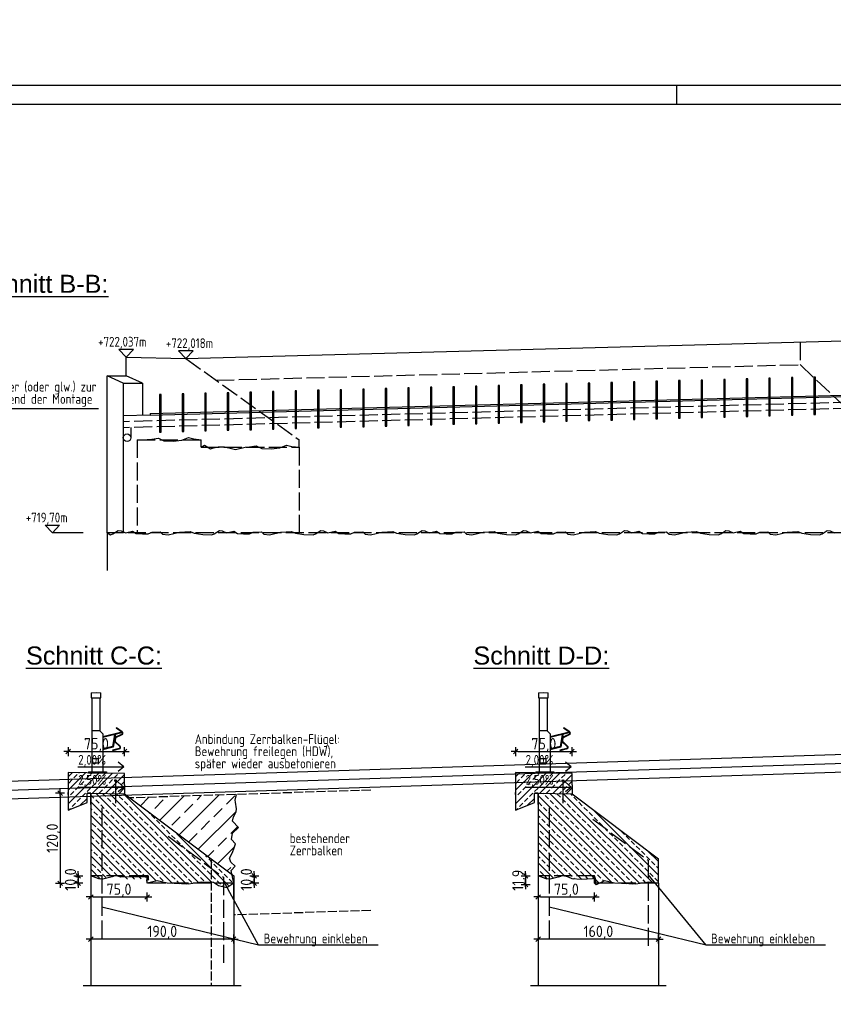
# Model space of a CAD drawing. Header units: millimetres. Extents: x -22426 to 17233, y -11107 to 42030.
# Tile 9 of 23: x 8269 to 9351, y -3748 to -2439. Entities that reach past the tile are written whole.
import ezdxf
from ezdxf.enums import TextEntityAlignment as Align

# ---------------------------------------------------------------- set-up
doc = ezdxf.new("R2010")
doc.units = ezdxf.units.MM
doc.linetypes.add('ACAD_ISO02W100', pattern=[15, 12, -3])
for name, color, linetype in [('Bemassung', 7, 'Continuous'), ('Blattrand innen', 7, 'Continuous'), ('Leitschiene', 197, 'Continuous'), ('RAND', 23, 'Continuous'), ('Schalung', 23, 'Continuous'), ('Schraffur', 1, 'Continuous')]:
    doc.layers.add(name, color=color, linetype=linetype)
doc.styles.add('isocp2', font='isocp2.shx')
doc.styles.add('SCHILD_FETT', font='arial.ttf')
doc.dimstyles.new('Benutzer6-50', dxfattribs={"dimtxt": 15, "dimasz": 3, "dimexe": 60, "dimexo": 80, "dimgap": 0.04, "dimtad": 1, "dimdec": 1, "dimzin": 1, "dimtxsty": 'isocp2', "dimblk": 'PFEILSPITZEN', "dimcen": 0.05, "dimse1": 1, "dimse2": 1, "dimclrd": 1, "dimclre": 1, "dimazin": 0, "dimtfac": 1, "dimtdec": 1, "dimtix": 1, "dimtmove": 1, "dimatfit": 2, "dimfxl": 1, "dimarcsym": 0})

# ---------------------------------------------------------------- blocks, each defined once
blk = doc.blocks.new('PFEILSPITZEN')
at = {"color": 0}
for p, q in [((-1, -1), (1, 1)), ((-1, 0), (2, 0)), ((0, -2), (0, 2))]:
    blk.add_line(p, q, dxfattribs=at)
blk = doc.blocks.new('*D97')
at = {"color": 1, "lineweight": -2}
blk.add_line((8550.6, -3661.7), (8366.6, -3661.7), dxfattribs=at)
at = {"layer": 'Defpoints', "color": 0}
for p in [(8363.6, -3581.7), (8553.6, -3587.5), (8363.6, -3661.7)]:
    blk.add_point(p, dxfattribs=at)
at = {"color": 1, "lineweight": -2, "xscale": 3, "yscale": 3, "zscale": 3, "rotation": 180}
blk.add_blockref('PFEILSPITZEN', (8363.6, -3661.7), dxfattribs=at)
at = {"color": 1, "lineweight": -2, "xscale": 3, "yscale": 3, "zscale": 3}
blk.add_blockref('PFEILSPITZEN', (8553.6, -3661.7), dxfattribs=at)
at = {"color": 0, "insert": (8458.6, -3653.1), "char_height": 15, "attachment_point": 5, "style": 'isocp2'}
blk.add_mtext('190,0', dxfattribs=at)
blk = doc.blocks.new('*D98')
at = {"color": 1, "lineweight": -2}
blk.add_line((8336.6, -3412.3), (8405.6, -3412.3), dxfattribs=at)
at = {"layer": 'Defpoints', "color": 0}
for p in [(8408.6, -3412.3), (8333.6, -3440.1), (8408.6, -3441.6)]:
    blk.add_point(p, dxfattribs=at)
at = {"color": 1, "lineweight": -2, "xscale": 3, "yscale": 3, "zscale": 3, "rotation": 180}
blk.add_blockref('PFEILSPITZEN', (8333.6, -3412.3), dxfattribs=at)
at = {"color": 1, "lineweight": -2, "xscale": 3, "yscale": 3, "zscale": 3}
blk.add_blockref('PFEILSPITZEN', (8408.6, -3412.3), dxfattribs=at)
at = {"color": 0, "insert": (8371.1, -3403.6), "char_height": 15, "attachment_point": 5, "style": 'isocp2'}
blk.add_mtext('75,0', dxfattribs=at)
blk = doc.blocks.new('*D99')
at = {"color": 1, "lineweight": -2}
for p, q in [((8346.9, -3574.5), (8346.9, -3571.5)), ((8346.9, -3577.5), (8346.9, -3587.5)), ((8346.9, -3590.5), (8346.9, -3593.5))]:
    blk.add_line(p, q, dxfattribs=at)
at = {"layer": 'Defpoints', "color": 0}
for p in [(8346.9, -3587.5), (8438.6, -3577.5), (8438.6, -3587.5)]:
    blk.add_point(p, dxfattribs=at)
at = {"color": 1, "lineweight": -2, "xscale": 3, "yscale": 3, "zscale": 3}
for p, rotation in [((8346.9, -3577.5), 270), ((8346.9, -3587.5), 90)]:
    blk.add_blockref('PFEILSPITZEN', p, dxfattribs=dict(at, rotation=rotation))
at = {"color": 0, "insert": (8338.3, -3582.5), "char_height": 15, "attachment_point": 5, "rotation": 90, "style": 'isocp2'}
blk.add_mtext('10,0', dxfattribs=at)
blk = doc.blocks.new('*D100')
at = {"color": 1, "lineweight": -2}
blk.add_line((8366.6, -3605.6), (8435.6, -3605.6), dxfattribs=at)
at = {"layer": 'Defpoints', "color": 0}
for p in [(8363.6, -3577.5), (8438.6, -3577.5), (8438.6, -3605.6)]:
    blk.add_point(p, dxfattribs=at)
at = {"color": 1, "lineweight": -2, "xscale": 3, "yscale": 3, "zscale": 3, "rotation": 180}
blk.add_blockref('PFEILSPITZEN', (8363.6, -3605.6), dxfattribs=at)
at = {"color": 1, "lineweight": -2, "xscale": 3, "yscale": 3, "zscale": 3}
blk.add_blockref('PFEILSPITZEN', (8438.6, -3605.6), dxfattribs=at)
at = {"color": 0, "insert": (8401.1, -3597), "char_height": 15, "attachment_point": 5, "style": 'isocp2'}
blk.add_mtext('75,0', dxfattribs=at)
blk = doc.blocks.new('*D101')
at = {"color": 1, "lineweight": -2}
blk.add_line((8322.8, -3470.5), (8322.8, -3584.5), dxfattribs=at)
at = {"layer": 'Defpoints', "color": 0}
for p in [(8363.6, -3467.5), (8322.8, -3587.5), (8553.6, -3587.5)]:
    blk.add_point(p, dxfattribs=at)
at = {"color": 1, "lineweight": -2, "xscale": 3, "yscale": 3, "zscale": 3}
for p, rotation in [((8322.8, -3467.5), 90), ((8322.8, -3587.5), 270)]:
    blk.add_blockref('PFEILSPITZEN', p, dxfattribs=dict(at, rotation=rotation))
at = {"color": 0, "insert": (8314.1, -3527.5), "char_height": 15, "attachment_point": 5, "rotation": 90, "style": 'isocp2'}
blk.add_mtext('120,0', dxfattribs=at)
blk = doc.blocks.new('*D102')
at = {"color": 1, "lineweight": -2}
for p, q in [((8580.9, -3574.5), (8580.9, -3571.5)), ((8580.9, -3577.5), (8580.9, -3587.5)), ((8580.9, -3590.5), (8580.9, -3593.5))]:
    blk.add_line(p, q, dxfattribs=at)
at = {"layer": 'Defpoints', "color": 0}
for p in [(8553.6, -3577.5), (8553.6, -3587.5), (8580.9, -3587.5)]:
    blk.add_point(p, dxfattribs=at)
at = {"color": 1, "lineweight": -2, "xscale": 3, "yscale": 3, "zscale": 3}
for p, rotation in [((8580.9, -3577.5), 270), ((8580.9, -3587.5), 90)]:
    blk.add_blockref('PFEILSPITZEN', p, dxfattribs=dict(at, rotation=rotation))
at = {"color": 0, "insert": (8572.2, -3582.5), "char_height": 15, "attachment_point": 5, "rotation": 90, "style": 'isocp2'}
blk.add_mtext('10,0', dxfattribs=at)
blk = doc.blocks.new('*D96')
at = {"color": 1, "lineweight": -2}
blk.add_line((9115.5, -3661.7), (8961.5, -3661.7), dxfattribs=at)
at = {"layer": 'Defpoints', "color": 0}
for p in [(9118.5, -3554.9), (8958.5, -3581.7), (8958.5, -3661.7)]:
    blk.add_point(p, dxfattribs=at)
at = {"color": 1, "lineweight": -2, "xscale": 3, "yscale": 3, "zscale": 3, "rotation": 180}
blk.add_blockref('PFEILSPITZEN', (8958.5, -3661.7), dxfattribs=at)
at = {"color": 1, "lineweight": -2, "xscale": 3, "yscale": 3, "zscale": 3}
blk.add_blockref('PFEILSPITZEN', (9118.5, -3661.7), dxfattribs=at)
at = {"color": 0, "insert": (9038.5, -3653.1), "char_height": 15, "attachment_point": 5, "style": 'isocp2'}
blk.add_mtext('160,0', dxfattribs=at)
blk = doc.blocks.new('*D103')
at = {"color": 1, "lineweight": -2}
blk.add_line((8931.5, -3412.3), (9000.5, -3412.3), dxfattribs=at)
at = {"layer": 'Defpoints', "color": 0}
for p in [(9003.5, -3412.3), (8928.5, -3440.1), (9003.5, -3441.6)]:
    blk.add_point(p, dxfattribs=at)
at = {"color": 1, "lineweight": -2, "xscale": 3, "yscale": 3, "zscale": 3, "rotation": 180}
blk.add_blockref('PFEILSPITZEN', (8928.5, -3412.3), dxfattribs=at)
at = {"color": 1, "lineweight": -2, "xscale": 3, "yscale": 3, "zscale": 3}
blk.add_blockref('PFEILSPITZEN', (9003.5, -3412.3), dxfattribs=at)
at = {"color": 0, "insert": (8966, -3403.6), "char_height": 15, "attachment_point": 5, "style": 'isocp2'}
blk.add_mtext('75,0', dxfattribs=at)
blk = doc.blocks.new('*D104')
at = {"color": 1, "lineweight": -2}
for p, q in [((8941.8, -3574.5), (8941.8, -3571.5)), ((8941.8, -3577.5), (8941.8, -3589.3)), ((8941.8, -3592.3), (8941.8, -3595.3))]:
    blk.add_line(p, q, dxfattribs=at)
at = {"layer": 'Defpoints', "color": 0}
for p in [(9033.5, -3577.5), (8941.8, -3589.3), (9035.6, -3589.3)]:
    blk.add_point(p, dxfattribs=at)
at = {"color": 1, "lineweight": -2, "xscale": 3, "yscale": 3, "zscale": 3}
for p, rotation in [((8941.8, -3577.5), 270), ((8941.8, -3589.3), 90)]:
    blk.add_blockref('PFEILSPITZEN', p, dxfattribs=dict(at, rotation=rotation))
at = {"color": 0, "insert": (8933.2, -3583.4), "char_height": 15, "attachment_point": 5, "rotation": 90, "style": 'isocp2'}
blk.add_mtext('11,9', dxfattribs=at)
blk = doc.blocks.new('*D105')
at = {"color": 1, "lineweight": -2}
blk.add_line((8961.5, -3605.6), (9030.5, -3605.6), dxfattribs=at)
at = {"layer": 'Defpoints', "color": 0}
for p in [(8958.5, -3577.5), (9033.5, -3577.5), (9033.5, -3605.6)]:
    blk.add_point(p, dxfattribs=at)
at = {"color": 1, "lineweight": -2, "xscale": 3, "yscale": 3, "zscale": 3, "rotation": 180}
blk.add_blockref('PFEILSPITZEN', (8958.5, -3605.6), dxfattribs=at)
at = {"color": 1, "lineweight": -2, "xscale": 3, "yscale": 3, "zscale": 3}
blk.add_blockref('PFEILSPITZEN', (9033.5, -3605.6), dxfattribs=at)
at = {"color": 0, "insert": (8996, -3597), "char_height": 15, "attachment_point": 5, "style": 'isocp2'}
blk.add_mtext('75,0', dxfattribs=at)
blk = doc.blocks.new('*D164')
at = {"color": 1, "lineweight": -2}
blk.add_arc((7969.7, 25518.6), 35217.2, 268.25089, 270.96845, dxfattribs=at)
at = {"layer": 'Defpoints', "color": 0}
for p in [(7969.7, 25518.6), (7450.4, -9694.8), (6890.7, -9715.9), (8568.5, -9727.3)]:
    blk.add_point(p, dxfattribs=at)
at = {"color": 1, "lineweight": -2, "xscale": 3, "yscale": 3, "zscale": 3}
for p, rotation in [((6891.8, -9682.1), 178.2484475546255), ((8567.9, -9693.5), 0.9708876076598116)]:
    blk.add_blockref('PFEILSPITZEN', p, dxfattribs=dict(at, rotation=rotation))
at = {"color": 0, "insert": (7729.8, -9690.2), "char_height": 15, "attachment_point": 5, "rotation": 359.6097, "style": 'isocp2'}
blk.add_mtext('1677', dxfattribs=at)
blk = doc.blocks.new('*D165')
at = {"color": 1, "lineweight": -2}
blk.add_arc((7974.8, 25762.5), 35461, 270.96348, 271.92891, dxfattribs=at)
at = {"layer": 'Defpoints', "color": 0}
for p in [(7974.8, 25762.5), (8769.2, -9689.6), (9172.5, -9712.3), (8568.6, -9727.5)]:
    blk.add_point(p, dxfattribs=at)
at = {"color": 1, "lineweight": -2, "xscale": 3, "yscale": 3, "zscale": 3}
for p, rotation in [((9171.4, -9678.3), 1.931334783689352), ((8568, -9693.5), 180.9610548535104)]:
    blk.add_blockref('PFEILSPITZEN', p, dxfattribs=dict(at, rotation=rotation))
at = {"color": 0, "insert": (8869.5, -9679.6), "char_height": 15, "attachment_point": 5, "rotation": 1.4462, "style": 'isocp2'}
blk.add_mtext('604', dxfattribs=at)
blk = doc.blocks.new('*D167')
at = {"color": 1, "lineweight": -2}
blk.add_arc((7965.1, 26831.2), 37663.4, 269.28303, 271.75403, dxfattribs=at)
at = {"layer": 'Defpoints', "color": 0}
for p in [(7965.1, 26831.2), (9119.7, -10774.5), (7491.3, -10789.3), (8034.2, -10832.2)]:
    blk.add_point(p, dxfattribs=at)
at = {"color": 1, "lineweight": -2, "xscale": 3, "yscale": 3, "zscale": 3}
for p, rotation in [((9120.9, -10814.5), 1.756311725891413), ((7490.8, -10829.3), 179.2807530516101)]:
    blk.add_blockref('PFEILSPITZEN', p, dxfattribs=dict(at, rotation=rotation))
at = {"color": 0, "insert": (8305.9, -10823.2), "char_height": 15, "attachment_point": 5, "rotation": 0.5185, "style": 'isocp2'}
blk.add_mtext('1628', dxfattribs=at)
blk = doc.blocks.new('*D168')
at = {"color": 1, "lineweight": -2}
blk.add_arc((7974.8, 25762.5), 36595, 271.79956, 272.86358, dxfattribs=at)
at = {"layer": 'Defpoints', "color": 0}
for p in [(7974.8, 25762.5), (9804, -10746.7), (9119.7, -10774.5), (9349.4, -10806.6)]:
    blk.add_point(p, dxfattribs=at)
at = {"color": 1, "lineweight": -2, "xscale": 3, "yscale": 3, "zscale": 3}
for p, rotation in [((9806, -10786.6), 2.865924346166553), ((9121, -10814.5), 181.7972092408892)]:
    blk.add_blockref('PFEILSPITZEN', p, dxfattribs=dict(at, rotation=rotation))
at = {"color": 0, "insert": (9463.2, -10794.6), "char_height": 15, "attachment_point": 5, "rotation": 2.3316, "style": 'isocp2'}
blk.add_mtext('684', dxfattribs=at)

msp = doc.modelspace()

# ---------------------------------------------------------------- hatches: boundary and pattern name
at = {"layer": 'Schraffur'}
h = msp.add_hatch(dxfattribs=at)
h.set_pattern_fill('ANSI33', color=256, scale=2, style=0)
h.set_pattern_definition([(45, (905.257, -4049.06), (-8.980256, 8.980256), []), (45, (914.238, -4049.06), (-8.980256, 8.980256), [6.35, -3.175])])
h.paths.add_polyline_path([(8360.55, -3440.72), (8360.55, -3440.62), (8333.59, -3440.08), (8333.59, -3490.09), (8358.59, -3480.09), (8358.59, -3467.6), (8363.59, -3467.45), (8396.55, -3468.28), (8396.55, -3451.9, -0.4142136), (8395.43, -3450.78, -1), (8397.66, -3450.78, -0.4142136), (8396.55, -3451.9), (8396.55, -3468.28), (8408.59, -3468.58), (8408.59, -3456.58), (8408.59, -3441.58), (8365.51, -3440.72)])
h = msp.add_hatch(dxfattribs=at)
h.set_pattern_fill('ANSI33', color=256, scale=2, style=0)
h.set_pattern_definition([(45, (1500.16, -4049.06), (-8.980256, 8.980256), []), (45, (1509.14, -4049.06), (-8.980256, 8.980256), [6.35, -3.175])])
h.paths.add_polyline_path([(8955.45, -3440.72), (8955.45, -3440.62), (8928.49, -3440.08), (8928.49, -3490.09), (8953.49, -3480.09), (8953.49, -3467.6), (8958.49, -3467.45), (8991.45, -3468.28), (8991.45, -3451.9, -0.4142136), (8990.34, -3450.78, -1), (8992.56, -3450.78, -0.4142136), (8991.45, -3451.9), (8991.45, -3468.28), (9003.49, -3468.58), (9003.49, -3456.58), (9003.49, -3441.58), (8960.41, -3440.72)])
h = msp.add_hatch(dxfattribs=at)
h.set_pattern_fill('ANSI33', color=256, scale=2, angle=90, style=0)
h.set_pattern_definition([(135, (905.257, -4049.06), (-8.980256, -8.980256), []), (135, (905.257, -4040.08), (-8.980256, -8.980256), [6.35, -3.175])])
h.paths.add_polyline_path([(8408.59, -3468.58), (8363.59, -3467.45), (8363.59, -3482.45), (8363.59, -3577.45), (8374.33, -3581.73), (8379.52, -3582.09), (8391.81, -3579), (8397, -3577.09), (8403.73, -3579.36), (8408.74, -3581.64), (8420.94, -3582.19), (8435.98, -3581.46), (8438.62, -3577.45), (8439.13, -3577.37), (8439.9, -3577.75), (8440.45, -3579.31), (8439.9, -3579.85), (8438.26, -3581.34), (8440.7, -3583.13), (8451.81, -3584.08), (8465.06, -3587.15), (8490.86, -3588.57), (8508.13, -3585.74), (8524.46, -3586.21), (8530.85, -3590.7), (8537.51, -3592.4), (8537.51, -3579.27), (8521.16, -3566.78), (8528.6, -3560.28)])
h.paths.add_polyline_path([(8528.6, -3560.28), (8521.16, -3566.78), (8537.51, -3579.27), (8537.51, -3584.04), (8545.06, -3591.48), (8551.09, -3587.45), (8551.09, -3577.45)])
h.paths.add_polyline_path([(8537.51, -3584.04), (8537.51, -3592.4), (8541.98, -3593.54), (8545.06, -3591.48)])
h = msp.add_hatch(dxfattribs=at)
h.set_pattern_fill('ANSI33', color=256, scale=5, style=0)
h.set_pattern_definition([(45, (905.257, -4049.06), (-22.45064, 22.45064), []), (45, (927.708, -4049.06), (-22.45064, 22.45064), [15.875, -7.9375])])
h.paths.add_polyline_path([(8551.48, -3575.87), (8550.46, -3570.23), (8555.74, -3564.6), (8549.75, -3559.32), (8547.99, -3554.05), (8551.86, -3546.31), (8554.33, -3540.33), (8556.09, -3535.05), (8550.81, -3529.07), (8552.22, -3520.98), (8560.22, -3513.14), (8552.22, -3504.8), (8553.27, -3499.17), (8556.79, -3492.48), (8557.5, -3488.61), (8555.91, -3479.46), (8555.47, -3476.92), (8557.42, -3469.34), (8415.67, -3473.9)])
h = msp.add_hatch(dxfattribs=at)
h.set_pattern_fill('ANSI33', color=256, scale=2, angle=90, style=0)
h.set_pattern_definition([(135, (328.74, -2348.255), (-8.980256, -8.980256), []), (135, (328.74, -2339.275), (-8.980256, -8.980256), [6.35, -3.175])])
h.paths.add_polyline_path([(9003.49, -3468.58), (8958.49, -3467.45), (8958.49, -3482.45), (8958.49, -3577.45), (8969.23, -3581.73), (8974.42, -3582.09), (8986.71, -3579), (8991.9, -3577.09), (8998.63, -3579.36), (9003.64, -3581.64), (9015.84, -3582.19), (9030.89, -3581.46), (9033.53, -3579.34), (9033.97, -3580.23), (9034.3, -3580.88), (9034.8, -3581.8), (9035.35, -3585.53), (9033.16, -3587.55), (9035.61, -3589.34), (9046.71, -3584.08), (9059.96, -3587.15), (9088.26, -3588.57), (9104.91, -3585.84), (9104.91, -3575.96), (9113.79, -3586.83), (9118.49, -3587.45), (9118.49, -3554.93)])
h.paths.add_polyline_path([(9104.91, -3575.96), (9104.91, -3585.84), (9105.54, -3585.74), (9113.79, -3586.83)], flags=17)

# ---------------------------------------------------------------- linework, layer by layer
for p, q in [((8410.62, -2887.67), (8401.06, -2877.55)), ((8420.18, -2877.55), (8401.06, -2877.55)), ((8410.62, -2887.67), (8420.18, -2877.55)), ((8489.98, -2889.57), (8480.42, -2879.45)), ((8499.54, -2879.45), (8480.42, -2879.45)), ((8489.98, -2889.57), (8499.54, -2879.45)), ((9145.13, -2919.05), (9145.13, -2969.05)), ((9147.13, -2919.05), (9145.13, -2919.05)), ((9147.13, -2969.05), (9147.13, -2919.05)), ((9175.13, -2918.24), (9175.13, -2968.24)), ((9177.13, -2918.24), (9175.13, -2918.24)), ((9177.13, -2968.24), (9177.13, -2918.24)), ((9205.13, -2917.44), (9205.13, -2967.44)), ((9207.13, -2917.44), (9205.13, -2917.44)), ((9207.13, -2967.44), (9207.13, -2917.44)), ((9235.13, -2916.64), (9235.13, -2966.64)), ((9237.13, -2916.64), (9235.13, -2916.64)), ((9237.13, -2966.64), (9237.13, -2916.64)), ((9265.13, -2915.84), (9265.13, -2965.84)), ((9267.13, -2915.84), (9265.13, -2915.84)), ((9267.13, -2965.84), (9267.13, -2915.84)), ((9295.13, -2915.04), (9295.13, -2965.04)), ((9297.13, -2915.04), (9295.13, -2915.04)), ((9297.13, -2965.04), (9297.13, -2915.04)), ((9325.13, -2914.24), (9325.13, -2964.24)), ((9327.13, -2914.24), (9325.13, -2914.24)), ((9327.13, -2964.24), (9327.13, -2914.24)), ((8635.13, -2932.67), (8635.13, -2982.67)), ((8637.13, -2932.67), (8635.13, -2932.67)), ((8637.13, -2982.67), (8637.13, -2932.67)), ((8665.13, -2931.87), (8665.13, -2981.87)), ((8667.13, -2931.87), (8665.13, -2931.87)), ((8667.13, -2981.87), (8667.13, -2931.87)), ((8695.13, -2931.07), (8695.13, -2981.07)), ((8697.13, -2931.07), (8695.13, -2931.07)), ((8697.13, -2981.07), (8697.13, -2931.07)), ((8725.13, -2930.26), (8725.13, -2980.26)), ((8727.13, -2930.26), (8725.13, -2930.26)), ((8727.13, -2980.26), (8727.13, -2930.26)), ((8755.13, -2929.46), (8755.13, -2979.46)), ((8757.13, -2929.46), (8755.13, -2929.46)), ((8757.13, -2979.46), (8757.13, -2929.46)), ((8785.13, -2928.66), (8785.13, -2978.66)), ((8787.13, -2928.66), (8785.13, -2928.66)), ((8787.13, -2978.66), (8787.13, -2928.66)), ((8815.13, -2927.86), (8815.13, -2977.86)), ((8817.13, -2927.86), (8815.13, -2927.86)), ((8817.13, -2977.86), (8817.13, -2927.86)), ((8845.13, -2927.06), (8845.13, -2977.06)), ((8847.13, -2927.06), (8845.13, -2927.06)), ((8847.13, -2977.06), (8847.13, -2927.06)), ((8875.13, -2926.26), (8875.13, -2976.26)), ((8877.13, -2926.26), (8875.13, -2926.26)), ((8877.13, -2976.26), (8877.13, -2926.26)), ((8905.13, -2925.46), (8905.13, -2975.46)), ((8907.13, -2925.46), (8905.13, -2925.46)), ((8907.13, -2975.46), (8907.13, -2925.46)), ((8935.13, -2924.66), (8935.13, -2974.66)), ((8937.13, -2924.66), (8935.13, -2924.66)), ((8937.13, -2974.66), (8937.13, -2924.66)), ((8965.13, -2923.85), (8965.13, -2973.85)), ((8967.13, -2923.85), (8965.13, -2923.85)), ((8967.13, -2973.85), (8967.13, -2923.85)), ((8995.13, -2923.05), (8995.13, -2973.05)), ((8997.13, -2923.05), (8995.13, -2923.05)), ((8997.13, -2973.05), (8997.13, -2923.05)), ((9025.13, -2922.25), (9025.13, -2972.25)), ((9027.13, -2922.25), (9025.13, -2922.25)), ((9027.13, -2972.25), (9027.13, -2922.25)), ((9055.13, -2921.45), (9055.13, -2971.45)), ((9057.13, -2921.45), (9055.13, -2921.45)), ((9057.13, -2971.45), (9057.13, -2921.45)), ((9085.13, -2920.65), (9085.13, -2970.65)), ((9087.13, -2920.65), (9085.13, -2920.65)), ((9087.13, -2970.65), (9087.13, -2920.65)), ((9115.13, -2919.85), (9115.13, -2969.85)), ((9117.13, -2919.85), (9115.13, -2919.85)), ((9117.13, -2969.85), (9117.13, -2919.85)), ((8442.36, -2962.84), (9429.9, -2936.47)), ((8442.36, -2964.84), (9429.9, -2938.47)), ((8455.13, -2937.48), (8455.13, -2987.48)), ((8457.13, -2937.48), (8455.13, -2937.48)), ((8457.13, -2987.48), (8457.13, -2937.48)), ((8485.13, -2936.68), (8485.13, -2986.68)), ((8487.13, -2936.68), (8485.13, -2936.68)), ((8487.13, -2986.68), (8487.13, -2936.68)), ((8515.13, -2935.87), (8515.13, -2985.87)), ((8517.13, -2935.87), (8515.13, -2935.87)), ((8517.13, -2985.87), (8517.13, -2935.87)), ((8545.13, -2935.07), (8545.13, -2985.07)), ((8547.13, -2935.07), (8545.13, -2935.07)), ((8547.13, -2985.07), (8547.13, -2935.07)), ((8575.13, -2934.27), (8575.13, -2984.27)), ((8577.13, -2934.27), (8575.13, -2934.27)), ((8577.13, -2984.27), (8577.13, -2934.27)), ((8605.13, -2933.47), (8605.13, -2983.47)), ((8607.13, -2933.47), (8605.13, -2933.47)), ((8607.13, -2983.47), (8607.13, -2933.47)), ((8162.99, -2955.97), (8373.85, -2955.97)), ((8442.36, -2962.84), (8442.36, -2964.84)), ((9055.13, -2971.45), (9057.13, -2971.45)), ((9085.13, -2970.65), (9087.13, -2970.65)), ((9115.13, -2969.85), (9117.13, -2969.85)), ((9145.13, -2969.05), (9147.13, -2969.05)), ((9175.13, -2968.24), (9177.13, -2968.24)), ((9205.13, -2967.44), (9207.13, -2967.44)), ((9235.13, -2966.64), (9237.13, -2966.64)), ((9265.13, -2965.84), (9267.13, -2965.84)), ((9295.13, -2965.04), (9297.13, -2965.04)), ((9325.13, -2964.24), (9327.13, -2964.24)), ((8545.13, -2985.07), (8547.13, -2985.07)), ((8575.13, -2984.27), (8577.13, -2984.27)), ((8605.13, -2983.47), (8607.13, -2983.47)), ((8635.13, -2982.67), (8637.13, -2982.67)), ((8665.13, -2981.87), (8667.13, -2981.87)), ((8695.13, -2981.07), (8697.13, -2981.07)), ((8725.13, -2980.26), (8727.13, -2980.26)), ((8755.13, -2979.46), (8757.13, -2979.46)), ((8785.13, -2978.66), (8787.13, -2978.66)), ((8815.13, -2977.86), (8817.13, -2977.86)), ((8845.13, -2977.06), (8847.13, -2977.06)), ((8875.13, -2976.26), (8877.13, -2976.26)), ((8905.13, -2975.46), (8907.13, -2975.46)), ((8935.13, -2974.66), (8937.13, -2974.66)), ((8965.13, -2973.85), (8967.13, -2973.85)), ((8995.13, -2973.05), (8997.13, -2973.05)), ((9025.13, -2972.25), (9027.13, -2972.25)), ((8455.13, -2987.48), (8457.13, -2987.48)), ((8485.13, -2986.68), (8487.13, -2986.68)), ((8515.13, -2985.87), (8517.13, -2985.87)), ((8312.58, -3121.37), (8303.02, -3111.25)), ((8303.02, -3111.25), (8322.14, -3111.25)), ((8312.58, -3121.37), (8322.14, -3111.25)), ((8353.54, -3121.37), (8312.58, -3121.37)), ((8333.59, -3440.08), (8333.59, -3490.09)), ((8928.49, -3440.08), (8928.49, -3490.09)), ((8363.59, -3467.45), (8358.59, -3467.6)), ((8358.59, -3480.09), (8358.59, -3467.6)), ((8555.47, -3476.92), (8557.4, -3469.42)), ((8958.49, -3467.45), (8953.49, -3467.6)), ((8953.49, -3480.09), (8953.49, -3467.6)), ((8333.59, -3490.09), (8358.59, -3480.09)), ((8555.91, -3479.46), (8555.47, -3476.92)), ((8557.5, -3488.61), (8555.91, -3479.46)), ((8928.49, -3490.09), (8953.49, -3480.09)), ((8553.27, -3499.17), (8556.79, -3492.48)), ((8556.79, -3492.48), (8557.5, -3488.61)), ((8557.5, -3488.61), (8557.5, -3488.61)), ((8552.22, -3504.8), (8553.27, -3499.17)), ((8560.22, -3513.14), (8552.22, -3504.8)), ((8550.81, -3529.07), (8552.22, -3520.98)), ((8552.22, -3520.98), (8560.22, -3513.14)), ((8556.09, -3535.05), (8550.81, -3529.07)), ((8550.81, -3529.07), (8550.81, -3529.07)), ((8554.33, -3540.33), (8556.09, -3535.05)), ((8547.99, -3554.05), (8551.86, -3546.31)), ((8551.86, -3546.31), (8554.33, -3540.33)), ((8549.75, -3559.32), (8547.99, -3554.05)), ((8555.74, -3564.6), (8549.75, -3559.32)), ((8550.46, -3570.23), (8555.74, -3564.6)), ((8553.59, -3587.45), (8550.46, -3570.23)), ((8363.59, -3577.45), (8363.59, -3723.2)), ((8586.74, -3669.87), (8540.01, -3584.04)), ((8553.59, -3587.45), (8553.59, -3723.2)), ((8553.59, -3608.58), (8553.59, -3587.45)), ((8958.49, -3577.45), (8958.49, -3723.2)), ((9181.64, -3669.87), (9104.91, -3575.96)), ((9118.49, -3587.45), (9118.49, -3723.2)), ((8586.74, -3669.87), (8378.34, -3619.3)), ((9181.64, -3669.87), (8973.24, -3619.3))]:
    msp.add_line(p, q)
at = {"color": 1, "linetype": 'ACAD_ISO02W100', "ltscale": 2}
for p, q in [((9306.73, -2867.76), (9306.73, -2897.76)), ((8489.98, -2889.57), (8640.57, -2997.67)), ((8530.27, -2918.5), (9306.73, -2897.76)), ((9306.73, -2897.76), (9368.68, -2955.95)), ((9464.9, -2945.38), (8406.83, -2973.64)), ((9464.9, -2953.38), (8406.83, -2981.64)), ((8406.83, -2973.64), (8406.83, -2981.73)), ((8406.83, -2981.73), (8406.83, -2994.95)), ((8416.83, -2981.38), (8416.83, -2994.95)), ((8425.39, -2997.67), (8438.75, -2997.29)), ((8425.39, -2997.67), (8510.36, -2997.67)), ((8425.39, -2997.67), (8425.39, -3121.37)), ((8438.75, -2997.29), (8444.59, -2996.93)), ((8444.59, -2996.93), (8453.45, -2995.69)), ((8453.45, -2995.69), (8460.89, -2999.24)), ((8473.11, -2999.59), (8484.62, -2998.17)), ((8484.62, -2998.17), (8493.47, -2994.81)), ((8493.47, -2994.81), (8500.56, -2996.58)), ((8500.56, -2996.58), (8510.36, -2997.67)), ((8510.36, -3007.67), (8510.36, -2997.67)), ((8640.57, -3007.67), (8640.57, -2997.67)), ((8460.89, -2999.24), (8473.11, -2999.59)), ((8510.36, -3007.67), (8514.58, -3004.99)), ((8510.36, -3007.67), (8640.57, -3007.67)), ((8514.58, -3004.99), (8522.55, -3009.77)), ((8522.55, -3009.77), (8526.8, -3008.17)), ((8526.8, -3008.17), (8533.18, -3007.11)), ((8533.18, -3007.11), (8541.5, -3007.11)), ((8541.5, -3007.11), (8550.89, -3009.24)), ((8550.89, -3009.24), (8556.02, -3010.65)), ((8556.02, -3010.65), (8568.95, -3007.29)), ((8568.95, -3007.29), (8574.79, -3006.93)), ((8574.79, -3006.93), (8583.65, -3005.69)), ((8583.65, -3005.69), (8591.09, -3009.24)), ((8591.09, -3009.24), (8603.31, -3009.59)), ((8603.31, -3009.59), (8614.82, -3008.17)), ((8614.82, -3008.17), (8623.67, -3004.81)), ((8623.67, -3004.81), (8630.76, -3006.58)), ((8630.76, -3006.58), (8640.57, -3007.67)), ((8640.57, -3007.67), (8640.57, -3121.37)), ((9486.99, -3121.37), (8385.15, -3121.37)), ((8378.34, -3486.89), (8378.34, -3665.79)), ((8973.24, -3486.89), (8973.24, -3665.79)), ((9031.16, -3502.31), (9104.91, -3556.75)), ((8466.26, -3524.83), (8540.01, -3579.27)), ((9104.91, -3556.75), (9104.91, -3670.68)), ((8438.62, -3577.45), (8363.59, -3577.45)), ((8438.62, -3587.45), (8438.62, -3577.45)), ((8553.59, -3587.45), (8438.62, -3587.45)), ((8540.01, -3579.27), (8540.01, -3693.21)), ((9033.53, -3577.45), (8958.49, -3577.45)), ((9033.53, -3587.45), (9033.53, -3577.45)), ((9118.49, -3587.45), (9033.53, -3587.45))]:
    msp.add_line(p, q, dxfattribs=at)
at = {"ltscale": 0.1}
for p, q in [((8396.55, -3450.78), (8396.55, -3480.78)), ((8991.45, -3450.78), (8991.45, -3480.78))]:
    msp.add_line(p, q, dxfattribs=at)
at = {"color": 1}
for p, q in [((8353.59, -3723.2), (8563.59, -3723.2)), ((8948.49, -3723.2), (9128.49, -3723.2))]:
    msp.add_line(p, q, dxfattribs=at)
for p in [(9398.79, -3414.62), (9399.17, -3426.5), (9399.55, -3438.38)]:
    msp.add_xline(p, (0.99948198, 0.03218332))
msp.add_circle((8411.83, -2994.95), 5)
at = {"ltscale": 0.1}
for centre in [(8396.55, -3450.78), (8991.45, -3450.78)]:
    msp.add_circle(centre, 1.11, dxfattribs=at)
at = {"layer": 'Bemassung'}
for p, q in [((8407.5, -3432.74), (8400.13, -3426.51)), ((9002.41, -3432.74), (8995.03, -3426.51)), ((8408.59, -3441.58), (8333.59, -3440.08)), ((8346.36, -3432.74), (8407.5, -3432.74)), ((8407.5, -3432.74), (8400.13, -3438.98)), ((8408.59, -3456.58), (8408.59, -3441.58)), ((9003.49, -3441.58), (8928.49, -3440.08)), ((8941.26, -3432.74), (9002.41, -3432.74)), ((9002.41, -3432.74), (8995.03, -3438.98)), ((9003.49, -3456.58), (9003.49, -3441.58)), ((8407.5, -3459.41), (8400.13, -3453.17)), ((8408.59, -3456.58), (8408.59, -3468.58)), ((9002.41, -3459.41), (8995.03, -3453.17)), ((9003.49, -3456.58), (9003.49, -3468.58)), ((8333.59, -3469.2), (8333.59, -3466.7)), ((8346.36, -3459.41), (8407.5, -3459.41)), ((8407.5, -3459.41), (8400.13, -3465.64)), ((8928.49, -3469.2), (8928.49, -3466.7)), ((8941.26, -3459.41), (9002.41, -3459.41)), ((9002.41, -3459.41), (8995.03, -3465.64)), ((8745.76, -3669.87), (8586.74, -3669.87)), ((9340.66, -3669.87), (9181.64, -3669.87))]:
    msp.add_line(p, q, dxfattribs=at)
at = {"layer": 'Bemassung', "linetype": 'ACAD_ISO02W100'}
for p, q in [((8735.76, -3463.59), (8415.56, -3473.9)), ((8735.76, -3623.59), (8553.59, -3629.54))]:
    msp.add_line(p, q, dxfattribs=at)
at = {"layer": 'Bemassung', "color": 1, "linetype": 'ACAD_ISO02W100'}
msp.add_line((8523.59, -3554.93), (8523.59, -3723.2), dxfattribs=at)
at = {"layer": 'Leitschiene', "color": 1, "linetype": 'Continuous'}
for p, q in [((8364.05, -3334.22), (8370.55, -3333.82)), ((8364.05, -3334.22), (8364.05, -3340.72)), ((8370.55, -3333.82), (8377.05, -3334.22)), ((8377.05, -3340.72), (8377.05, -3334.22)), ((8958.95, -3334.22), (8965.45, -3333.82)), ((8958.95, -3334.22), (8958.95, -3340.72)), ((8965.45, -3333.82), (8971.95, -3334.22)), ((8971.95, -3340.72), (8971.95, -3334.22)), ((8364.05, -3340.72), (8377.05, -3340.72)), ((8365.55, -3439.22), (8365.55, -3340.72)), ((8365.55, -3340.72), (8375.55, -3340.72)), ((8375.55, -3340.72), (8375.55, -3384.72)), ((8958.95, -3340.72), (8971.95, -3340.72)), ((8960.45, -3439.22), (8960.45, -3340.72)), ((8960.45, -3340.72), (8970.45, -3340.72)), ((8970.45, -3340.72), (8970.45, -3384.72)), ((8375.55, -3384.72), (8365.55, -3384.72)), ((8379.55, -3388.72), (8375.55, -3384.72)), ((8405, -3386.59), (8379.55, -3392.49)), ((8405, -3387.59), (8379.55, -3393.49)), ((8379.55, -3388.72), (8379.55, -3439.22)), ((8395.27, -3389.84), (8392.68, -3405.72)), ((8396.31, -3389.6), (8393.55, -3406.52)), ((8396.72, -3392.91), (8404.82, -3389.01)), ((8396.72, -3392.91), (8404.82, -3389.01)), ((8397.07, -3393.63), (8405.16, -3389.73)), ((8397.07, -3393.63), (8405.16, -3389.73)), ((8397.76, -3380.72), (8397.31, -3381.38)), ((8397.76, -3380.72), (8397.31, -3381.38)), ((8405, -3386.59), (8397.31, -3381.38)), ((8405, -3386.59), (8397.31, -3381.38)), ((8405.44, -3385.93), (8397.76, -3380.72)), ((8405.44, -3385.93), (8397.76, -3380.72)), ((8970.45, -3384.72), (8960.45, -3384.72)), ((8974.45, -3388.72), (8970.45, -3384.72)), ((8999.9, -3386.59), (8974.45, -3392.49)), ((8999.9, -3387.59), (8974.45, -3393.49)), ((8974.45, -3388.72), (8974.45, -3439.22)), ((8990.17, -3389.84), (8987.58, -3405.72)), ((8991.21, -3389.6), (8988.45, -3406.52)), ((8991.62, -3392.91), (8999.72, -3389.01)), ((8991.62, -3392.91), (8999.72, -3389.01)), ((8991.97, -3393.63), (9000.07, -3389.73)), ((8991.97, -3393.63), (9000.07, -3389.73)), ((8992.66, -3380.72), (8992.21, -3381.38)), ((8992.66, -3380.72), (8992.21, -3381.38)), ((8999.9, -3386.59), (8992.21, -3381.38)), ((8999.9, -3386.59), (8992.21, -3381.38)), ((9000.35, -3385.93), (8992.66, -3380.72)), ((9000.35, -3385.93), (8992.66, -3380.72)), ((8395.5, -3394.53), (8395.02, -3397.5)), ((8395.5, -3394.53), (8395.02, -3397.5)), ((8402.09, -3405.69), (8395.66, -3399.43)), ((8402.09, -3405.69), (8395.66, -3399.43)), ((8396.29, -3394.66), (8395.81, -3397.62)), ((8396.29, -3394.66), (8395.81, -3397.62)), ((8396.22, -3398.85), (8402.65, -3405.12)), ((8396.22, -3398.85), (8402.65, -3405.12)), ((8990.41, -3394.53), (8989.92, -3397.5)), ((8990.41, -3394.53), (8989.92, -3397.5)), ((8997, -3405.69), (8990.56, -3399.43)), ((8997, -3405.69), (8990.56, -3399.43)), ((8991.2, -3394.66), (8990.71, -3397.62)), ((8991.2, -3394.66), (8990.71, -3397.62)), ((8991.12, -3398.85), (8997.56, -3405.12)), ((8991.12, -3398.85), (8997.56, -3405.12)), ((8392.68, -3405.72), (8379.55, -3408.76)), ((8393.55, -3406.52), (8379.55, -3409.76)), ((8401.49, -3408.05), (8392.55, -3410.54)), ((8401.49, -3408.05), (8392.55, -3410.54)), ((8392.55, -3410.54), (8392.77, -3411.31)), ((8392.55, -3410.54), (8392.77, -3411.31)), ((8401.71, -3408.82), (8392.77, -3411.31)), ((8401.71, -3408.82), (8392.77, -3411.31)), ((8987.58, -3405.72), (8974.45, -3408.76)), ((8988.45, -3406.52), (8974.45, -3409.76)), ((8996.4, -3408.05), (8987.45, -3410.54)), ((8996.4, -3408.05), (8987.45, -3410.54)), ((8987.45, -3410.54), (8987.67, -3411.31)), ((8987.45, -3410.54), (8987.67, -3411.31)), ((8996.61, -3408.82), (8987.67, -3411.31)), ((8996.61, -3408.82), (8987.67, -3411.31)), ((8365.55, -3421.72), (8373.55, -3421.72)), ((8373.55, -3427.72), (8365.55, -3427.72)), ((8373.55, -3421.72), (8373.55, -3427.72)), ((8960.45, -3421.72), (8968.45, -3421.72)), ((8968.45, -3427.72), (8960.45, -3427.72)), ((8968.45, -3421.72), (8968.45, -3427.72)), ((8360.55, -3439.22), (8384.55, -3439.22)), ((8360.55, -3439.22), (8360.55, -3440.72)), ((8360.55, -3440.72), (8384.55, -3440.72)), ((8384.55, -3439.22), (8384.55, -3440.72)), ((8955.45, -3439.22), (8979.45, -3439.22)), ((8955.45, -3439.22), (8955.45, -3440.72)), ((8955.45, -3440.72), (8979.45, -3440.72)), ((8979.45, -3439.22), (8979.45, -3440.72))]:
    msp.add_line(p, q, dxfattribs=at)
for centre, radius, start, end in [((8404.21, -3387.75), 1.4, 295.70118, 55.87025), ((8404.21, -3387.75), 1.4, 295.70118, 55.87025), ((8404.21, -3387.75), 2.2, 295.70118, 55.87025), ((8404.21, -3387.75), 2.2, 295.70118, 55.87025), ((8999.11, -3387.75), 1.4, 295.70118, 55.87025), ((8999.11, -3387.75), 1.4, 295.70118, 55.87025), ((8999.11, -3387.75), 2.2, 295.70118, 55.87025), ((8999.11, -3387.75), 2.2, 295.70118, 55.87025), ((8397.19, -3397.85), 2.2, 170.73194, 225.76269), ((8397.19, -3397.85), 2.2, 170.73194, 225.76269), ((8397.68, -3394.89), 2.2, 115.70118, 170.73194), ((8397.68, -3394.89), 2.2, 115.70118, 170.73194), ((8397.19, -3397.85), 1.4, 170.73194, 225.76269), ((8397.19, -3397.85), 1.4, 170.73194, 225.76269), ((8397.68, -3394.89), 1.4, 115.70118, 170.73194), ((8397.68, -3394.89), 1.4, 115.70118, 170.73194), ((8992.09, -3397.85), 2.2, 170.73194, 225.76269), ((8992.09, -3397.85), 2.2, 170.73194, 225.76269), ((8992.58, -3394.89), 2.2, 115.70118, 170.73194), ((8992.58, -3394.89), 2.2, 115.70118, 170.73194), ((8992.09, -3397.85), 1.4, 170.73194, 225.76269), ((8992.09, -3397.85), 1.4, 170.73194, 225.76269), ((8992.58, -3394.89), 1.4, 115.70118, 170.73194), ((8992.58, -3394.89), 1.4, 115.70118, 170.73194), ((8401.12, -3406.7), 1.4, 285.59363, 45.76269), ((8401.12, -3406.7), 1.4, 285.59363, 45.76269), ((8401.12, -3406.7), 2.2, 285.59363, 45.76269), ((8401.12, -3406.7), 2.2, 285.59363, 45.76269), ((8996.02, -3406.7), 1.4, 285.59363, 45.76269), ((8996.02, -3406.7), 1.4, 285.59363, 45.76269), ((8996.02, -3406.7), 2.2, 285.59363, 45.76269), ((8996.02, -3406.7), 2.2, 285.59363, 45.76269)]:
    msp.add_arc(centre, radius, start, end, dxfattribs=at)
at = {"layer": 'RAND', "color": 1}
msp.add_line((10992.39, -2526.75), (5224.79, -2526.75), dxfattribs=at)
at = {"layer": 'RAND', "color": 1, "linetype": 'Continuous'}
msp.add_line((9142.39, -2526.75), (9142.39, -2551.75), dxfattribs=at)
at = {"layer": 'RAND', "color": 23}
msp.add_line((10967.39, -2551.75), (5349.79, -2551.75), dxfattribs=at)
at = {"layer": 'Schalung'}
for p, q in [((8489.98, -2889.57), (9534.55, -2861.67)), ((8410.62, -2887.67), (8489.98, -2889.57)), ((8410.62, -2912.57), (8410.62, -2887.67)), ((8385.15, -3121.37), (8385.15, -2912.57)), ((8406.83, -2922.57), (8385.15, -2912.57)), ((8385.15, -2912.57), (8410.62, -2912.57)), ((8432.31, -2922.57), (8410.62, -2912.57)), ((8406.83, -2922.57), (8406.83, -3121.37)), ((8406.83, -2922.57), (8432.31, -2922.57)), ((8432.31, -2922.57), (8432.31, -2965.11)), ((8442.36, -2964.84), (8406.83, -2965.79)), ((8385.15, -3121.37), (8389.76, -3124.07)), ((8389.76, -3124.07), (8393.12, -3122.69)), ((8393.12, -3122.69), (8400.04, -3118.35)), ((8400.04, -3118.35), (8403.8, -3118.94)), ((8403.8, -3118.94), (8409.53, -3121.37)), ((8409.53, -3121.37), (8419.11, -3119.33)), ((8419.11, -3119.33), (8423.86, -3122.3)), ((8423.86, -3122.3), (8432.16, -3122.89)), ((8432.16, -3122.89), (8440.06, -3122.89)), ((8440.06, -3122.89), (8445, -3120.32)), ((8445, -3120.32), (8455.87, -3119.93)), ((8455.87, -3119.93), (8459.03, -3123.09)), ((8459.03, -3123.09), (8466.35, -3123.88)), ((8466.35, -3123.88), (8481.37, -3120.32)), ((8481.37, -3120.32), (8495.79, -3119.73)), ((8495.79, -3119.73), (8500.93, -3121.7)), ((8500.93, -3121.7), (8512.39, -3123.48)), ((8512.39, -3123.48), (8524.45, -3124.07)), ((8524.45, -3124.07), (8527.81, -3122.69)), ((8527.81, -3122.69), (8534.72, -3118.35)), ((8534.72, -3118.35), (8538.48, -3118.94)), ((8538.48, -3118.94), (8544.21, -3121.37)), ((8544.21, -3121.37), (8553.8, -3119.33)), ((8553.8, -3119.33), (8558.54, -3122.3)), ((8558.54, -3122.3), (8566.84, -3122.89)), ((8566.84, -3122.89), (8574.74, -3122.89)), ((8574.74, -3122.89), (8579.69, -3120.32)), ((8579.69, -3120.32), (8590.55, -3119.93)), ((8590.55, -3119.93), (8593.72, -3123.09)), ((8593.72, -3123.09), (8601.03, -3123.88)), ((8601.03, -3123.88), (8616.05, -3120.32)), ((8616.05, -3120.32), (8630.47, -3119.73)), ((8630.47, -3119.73), (8635.61, -3121.7)), ((8635.61, -3121.7), (8647.08, -3123.48)), ((8647.08, -3123.48), (8659.13, -3124.07)), ((8659.13, -3124.07), (8662.49, -3122.69)), ((8662.49, -3122.69), (8669.41, -3118.35)), ((8669.41, -3118.35), (8673.16, -3118.94)), ((8673.16, -3118.94), (8678.89, -3121.37)), ((8678.89, -3121.37), (8688.48, -3119.33)), ((8688.48, -3119.33), (8693.22, -3122.3)), ((8693.22, -3122.3), (8701.52, -3122.89)), ((8701.52, -3122.89), (8709.43, -3122.89)), ((8709.43, -3122.89), (8714.37, -3120.32)), ((8714.37, -3120.32), (8725.24, -3119.93)), ((8725.24, -3119.93), (8728.4, -3123.09)), ((8728.4, -3123.09), (8735.71, -3123.88)), ((8735.71, -3123.88), (8750.73, -3120.32)), ((8750.73, -3120.32), (8765.16, -3119.73)), ((8765.16, -3119.73), (8770.3, -3121.7)), ((8770.3, -3121.7), (8781.76, -3123.48)), ((8781.76, -3123.48), (8793.81, -3124.07)), ((8793.81, -3124.07), (8797.17, -3122.69)), ((8797.17, -3122.69), (8804.09, -3118.35)), ((8804.09, -3118.35), (8807.84, -3118.94)), ((8807.84, -3118.94), (8813.58, -3121.37)), ((8813.58, -3121.37), (8823.16, -3119.33)), ((8823.16, -3119.33), (8827.91, -3122.3)), ((8827.91, -3122.3), (8836.21, -3122.89)), ((8836.21, -3122.89), (8844.11, -3122.89)), ((8844.11, -3122.89), (8849.05, -3120.32)), ((8849.05, -3120.32), (8859.92, -3119.93)), ((8859.92, -3119.93), (8863.08, -3123.09)), ((8863.08, -3123.09), (8870.39, -3123.88)), ((8870.39, -3123.88), (8885.41, -3120.32)), ((8885.41, -3120.32), (8899.84, -3119.73)), ((8899.84, -3119.73), (8904.98, -3121.7)), ((8904.98, -3121.7), (8916.44, -3123.48)), ((8916.44, -3123.48), (8928.5, -3124.07)), ((8928.5, -3124.07), (8931.86, -3122.69)), ((8931.86, -3122.69), (8938.77, -3118.35)), ((8938.77, -3118.35), (8942.53, -3118.94)), ((8942.53, -3118.94), (8948.26, -3121.37)), ((8948.26, -3121.37), (8957.85, -3119.33)), ((8957.85, -3119.33), (8962.59, -3122.3)), ((8962.59, -3122.3), (8970.89, -3122.89)), ((8970.89, -3122.89), (8978.79, -3122.89)), ((8978.79, -3122.89), (8983.73, -3120.32)), ((8983.73, -3120.32), (8994.6, -3119.93)), ((8994.6, -3119.93), (8997.77, -3123.09)), ((8997.77, -3123.09), (9005.08, -3123.88)), ((9005.08, -3123.88), (9020.1, -3120.32)), ((9020.1, -3120.32), (9034.52, -3119.73)), ((9034.52, -3119.73), (9039.66, -3121.7)), ((9039.66, -3121.7), (9051.12, -3123.48)), ((9051.12, -3123.48), (9063.18, -3124.07)), ((9063.18, -3124.07), (9066.54, -3122.69)), ((9066.54, -3122.69), (9073.45, -3118.35)), ((9073.45, -3118.35), (9077.21, -3118.94)), ((9077.21, -3118.94), (9082.94, -3121.37)), ((9082.94, -3121.37), (9092.53, -3119.33)), ((9092.53, -3119.33), (9097.27, -3122.3)), ((9097.27, -3122.3), (9105.57, -3122.89)), ((9105.57, -3122.89), (9113.48, -3122.89)), ((9113.48, -3122.89), (9118.42, -3120.32)), ((9118.42, -3120.32), (9129.29, -3119.93)), ((9129.29, -3119.93), (9132.45, -3123.09)), ((9132.45, -3123.09), (9139.76, -3123.88)), ((9139.76, -3123.88), (9154.78, -3120.32)), ((9154.78, -3120.32), (9169.21, -3119.73)), ((9169.21, -3119.73), (9174.34, -3121.7)), ((9174.34, -3121.7), (9185.81, -3123.48)), ((9185.81, -3123.48), (9197.86, -3124.07)), ((9197.86, -3124.07), (9201.22, -3122.69)), ((9201.22, -3122.69), (9208.14, -3118.35)), ((9208.14, -3118.35), (9211.89, -3118.94)), ((9211.89, -3118.94), (9217.63, -3121.37)), ((9217.63, -3121.37), (9227.21, -3119.33)), ((9227.21, -3119.33), (9231.95, -3122.3)), ((9231.95, -3122.3), (9240.25, -3122.89)), ((9240.25, -3122.89), (9248.16, -3122.89)), ((9248.16, -3122.89), (9253.1, -3120.32)), ((9253.1, -3120.32), (9263.97, -3119.93)), ((9263.97, -3119.93), (9267.13, -3123.09)), ((9267.13, -3123.09), (9274.44, -3123.88)), ((9274.44, -3123.88), (9289.46, -3120.32)), ((9289.46, -3120.32), (9303.89, -3119.73)), ((9303.89, -3119.73), (9309.03, -3121.7)), ((9309.03, -3121.7), (9320.49, -3123.48)), ((9320.49, -3123.48), (9332.54, -3124.07)), ((9332.54, -3124.07), (9335.9, -3122.69)), ((9335.9, -3122.69), (9342.82, -3118.35)), ((9342.82, -3118.35), (9346.58, -3118.94)), ((9346.58, -3118.94), (9352.31, -3121.37)), ((8363.59, -3467.45), (8363.59, -3577.45)), ((8363.59, -3482.45), (8363.59, -3467.45)), ((8363.59, -3467.45), (8408.59, -3468.58)), ((8408.59, -3468.58), (8553.59, -3577.45)), ((8958.49, -3467.45), (8958.49, -3577.45)), ((8958.49, -3482.45), (8958.49, -3467.45)), ((8958.49, -3467.45), (9003.49, -3468.58)), ((9003.49, -3468.58), (9118.49, -3554.93)), ((9118.49, -3587.45), (9118.49, -3554.93)), ((8374.33, -3581.73), (8363.59, -3577.45)), ((8379.52, -3582.09), (8374.33, -3581.73)), ((8391.81, -3579), (8379.52, -3582.09)), ((8397, -3577.09), (8391.81, -3579)), ((8403.73, -3579.36), (8397, -3577.09)), ((8408.74, -3578.89), (8403.73, -3579.36)), ((8420.94, -3579.44), (8408.74, -3578.89)), ((8435.98, -3578.71), (8420.94, -3579.44)), ((8438.62, -3577.45), (8435.98, -3578.71)), ((8438.26, -3582.86), (8439.9, -3582.01)), ((8438.62, -3587.45), (8438.26, -3582.86)), ((8439.63, -3577.29), (8438.62, -3577.45)), ((8451.81, -3584.08), (8438.62, -3587.45)), ((8440.17, -3578.2), (8439.63, -3577.29)), ((8439.9, -3582.01), (8440.45, -3581.48)), ((8440.45, -3581.48), (8440.17, -3578.2)), ((8465.06, -3587.15), (8451.81, -3584.08)), ((8493.36, -3588.57), (8465.06, -3587.15)), ((8510.63, -3585.74), (8493.36, -3588.57)), ((8526.96, -3586.21), (8510.63, -3585.74)), ((8533.35, -3590.7), (8526.96, -3586.21)), ((8553.59, -3587.45), (8544.48, -3593.54)), ((8553.59, -3577.45), (8553.59, -3587.45)), ((8969.23, -3581.73), (8958.49, -3577.45)), ((8974.42, -3582.09), (8969.23, -3581.73)), ((8986.71, -3579), (8974.42, -3582.09)), ((8991.9, -3577.09), (8986.71, -3579)), ((8998.63, -3579.36), (8991.9, -3577.09)), ((9003.64, -3581.64), (8998.63, -3579.36)), ((9015.84, -3582.19), (9003.64, -3581.64)), ((9030.89, -3581.46), (9015.84, -3582.19)), ((9033.53, -3577.45), (9030.89, -3581.46)), ((9034.53, -3581.34), (9033.53, -3577.45)), ((9033.53, -3587.45), (9034.8, -3586.06)), ((9035.61, -3589.34), (9033.53, -3587.45)), ((9035.07, -3582.25), (9034.53, -3581.34)), ((9034.8, -3586.06), (9035.35, -3585.53)), ((9035.35, -3585.53), (9035.07, -3582.25)), ((9046.71, -3584.08), (9035.61, -3589.34)), ((9059.96, -3587.15), (9046.71, -3584.08)), ((9088.26, -3588.57), (9059.96, -3587.15)), ((9105.54, -3585.74), (9088.26, -3588.57)), ((9118.49, -3587.45), (9105.54, -3585.74)), ((8544.48, -3593.54), (8533.35, -3590.7))]:
    msp.add_line(p, q, dxfattribs=at)
at = {"layer": 'Schalung', "color": 7}
msp.add_line((8385.15, -3121.37), (8385.15, -3171.37), dxfattribs=at)
at = {"layer": 'Schraffur'}
for p, q in [((8358.59, -3467.6), (8363.59, -3467.45)), ((8953.49, -3467.6), (8958.49, -3467.45))]:
    msp.add_line(p, q, dxfattribs=at)

# ---------------------------------------------------------------- texts
at = {"layer": 'Bemassung', "style": 'isocp2', "width": 0.9}
for s, p in [('+722,037m', (8373.39, -2877.72)), ('+722,018m', (8463.45, -2879.62)), ('inkl Gesimsanker (oder glw.) zur', (8158.59, -2937.39)), ('Fixierung während der Montage', (8158.59, -2953.76)), ('+719,70m', (8277.21, -3111.42)), ('Anbindung Zerrbalken-Flügel:', (8501.89, -3406.08)), ('Bewehrung freilegen (HDW),', (8501.89, -3422.27)), ('2,00%%%', (8346.85, -3433.67)), ('2,00%%%', (8941.75, -3433.67)), ('später wieder ausbetonieren', (8501.89, -3438.46)), ('2,50%%%', (8346.85, -3460.34)), ('2,50%%%', (8941.75, -3460.34)), ('bestehender', (8628.14, -3537.96)), ('Zerrbalken', (8628.14, -3554.15))]:
    msp.add_text(s, height=13, dxfattribs=at).set_placement(p, align=Align.BOTTOM_LEFT)
for p in [(8593.49, -3667.32), (9188.39, -3667.32)]:
    msp.add_text('Bewehrung einkleben', height=13, dxfattribs=at).set_placement(p)
at = {"layer": 'Blattrand innen', "style": 'SCHILD_FETT'}
for s, p in [('%%USchnitt B-B:', (8210.07, -2809.46)), ('%%USchnitt C-C:', (8277.43, -3303.79)), ('%%USchnitt D-D:', (8872.33, -3303.79))]:
    msp.add_text(s, height=24, dxfattribs=at).set_placement(p, align=Align.BOTTOM_LEFT)

# ---------------------------------------------------------------- dimensions: what is measured, and where the dimension line sits
for base, center, p1, p2, text, picture, middle in [((8034.24, -10832.19), (7965.1, 26831.19), (7491.32, -10789.28), (9119.7, -10774.54), '1628', '*D167', (8305.88, -10823.17)), ((8769.17, -9689.56), (7974.76, 25762.53), (8568.61, -9727.51), (9172.5, -9712.26), '604', '*D165', (8869.54, -9679.63)), ((9349.35, -10806.65), (7974.76, 25762.53), (9119.7, -10774.54), (9803.97, -10746.68), '684', '*D168', (9463.22, -10794.64)), ((7450.41, -9694.75), (7969.7, 25518.63), (6890.73, -9715.92), (8568.51, -9727.35), '1677', '*D164', (7729.84, -9690.22))]:
    dim = msp.add_angular_dim_3p(base=base, center=center, p1=p1, p2=p2, text=text, dimstyle='Benutzer6-50')
    dim.commit()
    dim.dimension.update_dxf_attribs({"geometry": picture, "text_midpoint": middle})
for base, p1, p2, picture, middle in [((8408.59, -3412.28), (8333.59, -3440.08), (8408.59, -3441.58), '*D98', (8371.09, -3403.61)), ((9003.49, -3412.28), (8928.49, -3440.08), (9003.49, -3441.58), '*D103', (8965.99, -3403.61)), ((8958.49, -3661.74), (9118.49, -3554.93), (8958.49, -3581.71), '*D96', (9038.49, -3653.08)), ((8438.62, -3605.62), (8363.59, -3577.45), (8438.62, -3577.45), '*D100', (8401.11, -3596.95)), ((8363.59, -3661.74), (8553.59, -3587.45), (8363.59, -3581.71), '*D97', (8458.59, -3653.08)), ((9033.53, -3605.62), (8958.49, -3577.45), (9033.53, -3577.45), '*D105', (8996.01, -3596.95))]:
    dim = msp.add_linear_dim(base=base, p1=p1, p2=p2, dimstyle='Benutzer6-50')
    dim.commit()
    dim.dimension.update_dxf_attribs({"geometry": picture, "text_midpoint": middle})
for base, p1, p2, picture, middle in [((8322.76, -3587.45), (8363.59, -3467.45), (8553.59, -3587.45), '*D101', (8314.09, -3527.45)), ((8346.93, -3587.45), (8438.62, -3577.45), (8438.62, -3587.45), '*D99', (8338.26, -3582.45)), ((8580.9, -3587.45), (8553.59, -3577.45), (8553.59, -3587.45), '*D102', (8572.24, -3582.45)), ((8941.83, -3589.34), (9033.53, -3577.45), (9035.61, -3589.34), '*D104', (8933.16, -3583.4))]:
    dim = msp.add_linear_dim(base=base, p1=p1, p2=p2, angle=90, dimstyle='Benutzer6-50')
    dim.commit()
    dim.dimension.update_dxf_attribs({"geometry": picture, "text_midpoint": middle})

doc.saveas('drawing.dxf')
